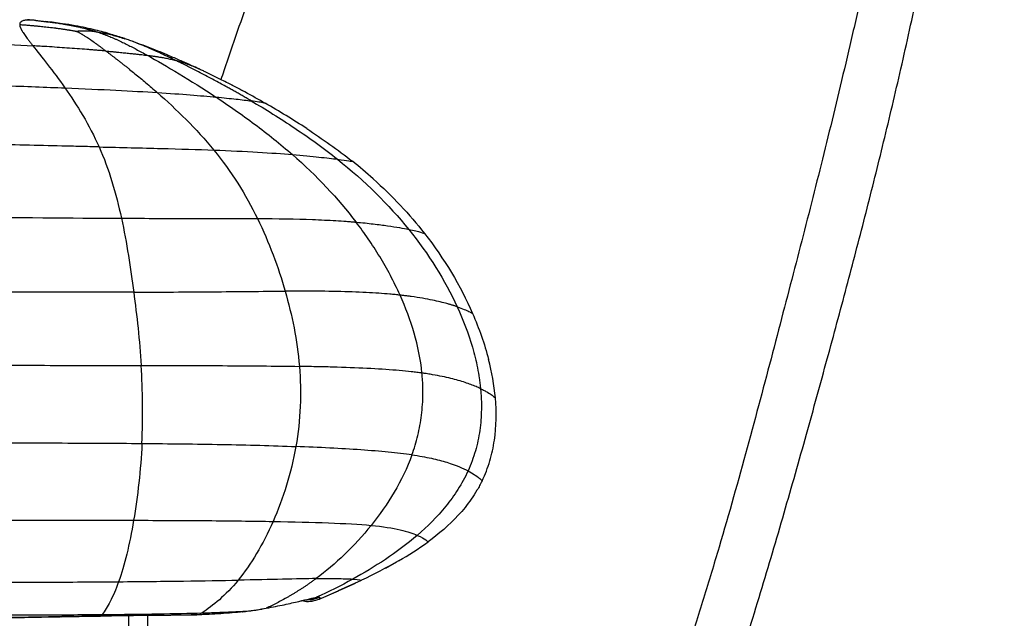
# Paper-space layout '_Right' of a CAD drawing. Header units: millimetres. Extents: x -152 to 619, y 0 to 682.
# Tile 9 of 10: x 459 to 619, y 423 to 520. Entities that reach past the tile are written whole.
import ezdxf

# ---------------------------------------------------------------- set-up
doc = ezdxf.new("R2010")
doc.units = ezdxf.units.MM

psp = doc.layouts.new('_Right')

# ---------------------------------------------------------------- linework, layer by layer
at = {"color": 7, "linetype": 'Continuous', "lineweight": 25}
for p, q in [((461.88, 519.58), (463.65, 519.37)), ((476.23, 516.63), (476.31, 516.61)), ((477.77, 516.09), (477.67, 516.13)), ((488.68, 511.57), (488.39, 511.69)), ((489.45, 511.2), (489.4, 511.22)), ((518.64, 430.8), (520.42, 431.82)), ((509.09, 426.3), (513.74, 428.36)), ((510.96, 427.14), (514.72, 428.82)), ((507.84, 425.75), (510.99, 427.09)), ((505.97, 425.72), (506.18, 425.73)), ((480, 423.15), (480, 3)), ((488.02, 423.23), (488.49, 423.29)), ((493.89, 423.62), (495.34, 423.73)), ((495.34, 423.7), (495.95, 423.81)), ((498.6, 424.19), (499.27, 424.29)), ((499.27, 424.29), (499.28, 424.29)), ((466.13, 422.94), (466.13, 422.97)), ((472.42, 423.04), (472.54, 423.08)), ((477, 0), (477, 423.12))]:
    psp.add_line(p, q, dxfattribs=at)
at = {"color": 7, "linetype": 'Continuous', "lineweight": 25, "flags": 128}
psp.add_lwpolyline([(505.92, 425.67), (506.75, 425.72), (507.93, 426.05)], dxfattribs=at)
at = {"color": 7, "linetype": 'Continuous', "lineweight": 25}
for points, knots in [([(480, 241.79), (480.4, 242.07), (482.47, 243.5), (486.18, 246.58), (491.1, 251.1), (495.92, 256.18), (500.71, 261.82), (505.84, 268.51), (511.33, 276.31), (517.12, 285.19), (522.83, 294.54), (528.39, 304.15), (534.25, 314.81), (540.27, 326.33), (546.3, 338.63), (551.85, 350.7), (556.96, 362.63), (561.69, 374.45), (566.35, 386.89), (570.9, 399.91), (575.33, 413.43), (579.42, 426.67), (583.25, 439.65), (586.84, 452.3), (590.2, 464.53), (593.37, 476.28), (596.38, 487.75), (599.27, 499.27), (602.09, 511.18), (604.77, 523.25), (607.29, 535.44), (609.62, 547.56), (611.78, 559.8), (613.72, 571.97), (615.4, 583.81), (616.8, 595.04), (617.83, 605.06), (618.52, 613.8), (618.89, 621.35), (618.99, 628.23), (618.79, 634.53), (618.32, 640.31), (617.63, 644.98), (616.79, 648.78), (615.86, 651.93), (614.74, 654.9), (613.41, 657.77), (611.83, 660.59), (610.1, 663.19), (608.32, 665.54), (606.6, 667.6), (604.98, 669.36), (603.64, 670.72), (602.64, 671.69), (601.61, 672.63), (600.58, 673.53), (599.54, 674.39), (598.36, 675.31), (597.06, 676.26), (595.68, 677.19), (594.19, 678.09), (592.67, 678.9), (591.1, 679.62), (589.55, 680.21), (588.03, 680.69), (586.7, 681.01), (585.57, 681.24), (584.7, 681.38), (583.87, 681.49), (583.16, 681.57), (582.6, 681.62), (582.33, 681.64), (582.13, 681.66), (581.93, 681.67), (581.66, 681.69), (581.14, 681.72), (580.59, 681.74), (580.01, 681.75), (579.48, 681.76), (579, 681.76), (578.57, 681.76), (578.22, 681.76), (577.93, 681.76), (577.69, 681.75), (577.49, 681.75), (577.31, 681.74), (577.16, 681.74), (577.04, 681.73), (576.94, 681.73), (576.87, 681.73), (576.83, 681.73), (576.81, 681.73), (576.81, 681.73), (576.82, 681.73)], [0, 0, 0, 0, 0.003133, 0.01624, 0.028653, 0.040639, 0.052546, 0.064706, 0.079834, 0.095479, 0.111482, 0.127628, 0.143672, 0.164074, 0.183777, 0.202947, 0.221736, 0.240282, 0.258646, 0.27997, 0.30082, 0.321057, 0.340566, 0.359667, 0.377936, 0.395375, 0.412341, 0.429389, 0.447058, 0.465694, 0.483287, 0.501245, 0.519326, 0.537248, 0.554621, 0.57105, 0.586166, 0.598155, 0.609149, 0.619396, 0.6292, 0.638924, 0.648973, 0.65608, 0.663672, 0.671859, 0.680463, 0.689075, 0.697253, 0.702829, 0.707769, 0.712072, 0.714065, 0.716036, 0.718078, 0.720295, 0.722783, 0.725623, 0.730068, 0.735365, 0.741587, 0.75031, 0.75999, 0.76986, 0.779214, 0.787451, 0.79181, 0.795439, 0.798254, 0.800209, 0.800892, 0.801183, 0.801458, 0.801739, 0.802045, 0.802799, 0.805163, 0.808882, 0.814042, 0.820719, 0.828993, 0.838951, 0.848186, 0.858596, 0.870219, 0.883089, 0.897231, 0.913396, 0.930981, 0.949984, 0.970388, 0.992162, 1, 1, 1, 1]), ([(538.86, 631.65), (537.92, 629.17), (535.94, 623.94), (532.79, 615.74), (529.39, 606.95), (525.82, 597.84), (523.14, 591.09), (521.29, 586.44), (520.27, 583.9), (519.11, 581.02), (517.95, 578.14), (515.48, 572.03), (511.74, 562.83), (506.62, 550.1), (501.62, 537.27), (496.83, 524.23), (493.64, 515.2), (492.07, 510.47), (491.91, 510)], [0, 0, 0, 0, 0.061403, 0.129327, 0.202117, 0.278055, 0.354282, 0.369249, 0.393182, 0.417042, 0.440815, 0.464488, 0.568591, 0.669219, 0.780016, 0.88519, 0.988784, 1, 1, 1, 1]), ([(610.62, 606.95), (610.56, 606.36), (610.49, 605.77), (610.35, 604.57), (610.14, 602.76), (609.6, 598.44), (609.06, 594.59), (607.93, 586.72), (607.06, 581.26), (605.65, 572.92), (604.91, 568.72), (604.01, 563.78), (603.59, 561.49), (603.41, 560.56), (603.37, 560.33), (603.36, 560.27), (603.36, 560.26), (603.35, 560.24), (603.35, 560.23), (603.34, 560.18), (603.3, 559.96), (603.13, 559.03), (600.81, 546.87), (598.3, 534.96), (595.33, 521.69), (594.73, 519.07), (593.54, 513.93), (592.94, 511.4), (591.17, 503.97), (589.99, 499.18), (587.61, 489.71), (586.41, 485.02), (584.56, 477.89), (583.94, 475.5), (582.67, 470.64), (582.03, 468.18), (578.75, 455.69), (575.93, 445.14), (571.89, 431.44), (571.05, 428.67), (569.32, 423.09), (568.43, 420.28), (565.66, 411.77), (563.7, 406.02), (559.57, 394.4), (557.4, 388.53), (554.02, 379.68), (552.86, 376.71), (551.69, 373.73), (551.68, 373.71), (551.67, 373.7), (551.67, 373.68), (551.65, 373.65), (551.62, 373.56), (551.56, 373.4), (551.43, 373.08), (551.17, 372.43), (550.66, 371.13), (547.84, 364.09), (545.05, 357.39), (539.81, 345.37), (537.05, 339.31), (532.63, 330.1), (531.11, 327.01), (527.97, 320.79), (526.34, 317.65), (517.97, 301.9), (510.54, 289.21), (501.27, 275.64), (499.42, 273.04), (495.74, 268.12), (493.92, 265.81), (488.46, 259.3), (484.81, 255.48), (480.97, 252.05)], [0, 0, 0, 0, 0.007812, 0.007812, 0.015625, 0.03125, 0.0625, 0.0625, 0.125, 0.125, 0.15625, 0.171875, 0.179687, 0.181641, 0.182129, 0.182251, 0.182312, 0.182312, 0.182373, 0.182373, 0.182617, 0.183594, 0.1875, 0.25, 0.25, 0.265625, 0.265625, 0.28125, 0.28125, 0.3125, 0.3125, 0.34375, 0.34375, 0.359375, 0.359375, 0.375, 0.375, 0.4375, 0.4375, 0.453125, 0.453125, 0.46875, 0.46875, 0.5, 0.5, 0.53125, 0.53125, 0.546875, 0.546936, 0.546936, 0.546997, 0.546997, 0.547119, 0.547363, 0.547852, 0.548828, 0.550781, 0.554688, 0.5625, 0.625, 0.625, 0.6875, 0.6875, 0.71875, 0.71875, 0.75, 0.75, 0.875, 0.875, 0.90625, 0.90625, 0.9375, 0.9375, 1, 1, 1, 1]), ([(461.88, 519.58), (461.8, 519.59), (461.64, 519.6), (461.41, 519.62), (461.18, 519.63), (460.93, 519.63), (460.57, 519.63), (460.22, 519.61), (459.9, 519.55), (459.71, 519.48), (459.57, 519.41), (459.5, 519.35), (459.4, 519.27), (459.34, 519.18), (459.3, 519.08), (459.29, 519.03), (459.28, 518.98), (459.28, 518.94), (459.28, 518.92)], [0, 0, 0, 0, 0.055671, 0.108422, 0.158635, 0.223677, 0.297522, 0.443566, 0.543726, 0.641202, 0.696364, 0.751032, 0.774612, 0.898386, 0.920309, 0.949509, 0.974845, 1, 1, 1, 1]), ([(461.88, 519.58), (462.08, 519.56), (462.41, 519.52), (463, 519.46), (463.42, 519.41), (463.92, 519.35), (464.45, 519.28), (465.3, 519.17), (466.03, 519.06), (466.67, 518.95), (467.19, 518.86), (467.58, 518.79), (467.78, 518.75)], [0, 0, 0, 0, 0.095704, 0.161932, 0.289837, 0.29968, 0.408434, 0.555859, 0.725843, 0.785088, 0.893629, 1, 1, 1, 1]), ([(476.26, 516.65), (475.56, 516.88), (474.03, 517.38), (471.93, 517.95), (469.96, 518.4), (468.17, 518.75), (466, 519.1), (464.42, 519.29), (463.52, 519.4)], [0, 0, 0, 0, 0.175796, 0.38208, 0.501486, 0.637132, 0.795367, 1, 1, 1, 1]), ([(459.28, 518.92), (459.28, 518.9), (459.28, 518.84), (459.3, 518.76), (459.31, 518.66), (459.34, 518.57), (459.38, 518.47), (459.42, 518.36), (459.47, 518.25), (459.53, 518.13), (459.6, 518.01), (459.67, 517.88), (459.75, 517.75), (459.87, 517.56), (460.04, 517.31), (460.26, 516.99), (460.52, 516.65), (460.8, 516.28), (461.1, 515.89), (461.32, 515.61), (461.43, 515.47)], [0, 0, 0, 0, 0.0407648, 0.081537, 0.122326, 0.1631412, 0.2039921, 0.2448885, 0.2858398, 0.326856, 0.3679467, 0.4091217, 0.4503911, 0.4917648, 0.574853, 0.6584781, 0.742722, 0.8276678, 0.9133989, 1, 1, 1, 1]), ([(459.28, 518.92), (459.51, 518.9), (459.94, 518.87), (460.58, 518.82), (461.2, 518.76), (461.8, 518.71), (462.49, 518.65), (463.32, 518.56), (464.18, 518.47), (464.75, 518.4), (464.99, 518.37), (465.01, 518.37), (465.03, 518.37), (465.08, 518.36), (465.36, 518.32), (465.83, 518.26), (466.44, 518.17), (466.9, 518.1), (467.2, 518.05), (467.33, 518.03), (467.39, 518.02), (467.39, 518.02), (467.4, 518.02), (467.46, 518.01), (467.63, 517.98), (467.84, 517.94), (468.01, 517.91), (468.09, 517.89), (468.16, 517.88), (468.25, 517.86), (468.31, 517.85), (468.36, 517.84), (468.41, 517.83), (468.47, 517.82), (468.51, 517.81), (468.55, 517.8), (468.57, 517.8)], [0, 0, 0, 0, 0.069461, 0.136637, 0.201714, 0.264836, 0.326114, 0.421364, 0.529264, 0.603394, 0.606261, 0.608219, 0.609783, 0.611346, 0.624847, 0.700429, 0.76579, 0.826366, 0.849938, 0.868217, 0.868656, 0.869232, 0.869778, 0.870238, 0.888097, 0.926893, 0.942398, 0.943154, 0.953252, 0.967372, 0.97308, 0.973808, 0.983891, 0.987006, 0.99362, 1, 1, 1, 1]), ([(467.78, 518.75), (467.87, 518.73), (468.06, 518.7), (468.42, 518.62), (469.05, 518.48), (469.62, 518.35), (470.26, 518.18), (470.6, 518.09), (470.9, 518), (471.09, 517.95), (471.26, 517.9), (471.5, 517.82), (471.71, 517.76), (471.87, 517.71), (471.95, 517.68)], [0, 0, 0, 0, 0.062168, 0.124075, 0.247774, 0.496694, 0.524473, 0.707769, 0.747794, 0.750732, 0.844081, 0.874145, 0.937293, 1, 1, 1, 1]), ([(471.95, 517.68), (471.78, 517.7), (471.46, 517.74), (471, 517.8), (470.54, 517.84), (470.21, 517.86), (470, 517.86), (469.87, 517.86), (469.63, 517.86), (469.39, 517.86), (469.25, 517.85), (469.23, 517.85), (469.21, 517.85), (469.15, 517.84), (469.05, 517.84), (468.95, 517.83), (468.89, 517.83), (468.85, 517.82), (468.81, 517.82), (468.76, 517.82), (468.73, 517.81), (468.7, 517.81), (468.67, 517.81), (468.64, 517.81), (468.61, 517.8), (468.58, 517.8), (468.57, 517.8)], [0, 0, 0, 0, 0.157432, 0.290856, 0.415909, 0.569941, 0.58776, 0.606019, 0.694402, 0.801515, 0.817757, 0.819207, 0.820427, 0.838442, 0.872739, 0.905481, 0.921044, 0.921542, 0.935925, 0.956308, 0.96338, 0.963838, 0.977933, 0.982203, 0.991149, 1, 1, 1, 1]), ([(468.57, 517.8), (468.59, 517.79), (468.61, 517.78), (468.64, 517.77), (468.68, 517.75), (468.7, 517.73), (468.74, 517.72), (468.78, 517.7), (468.84, 517.66), (468.88, 517.64), (468.91, 517.62), (468.93, 517.61), (469.03, 517.56), (469.17, 517.48), (469.28, 517.41), (469.34, 517.38), (469.36, 517.37), (469.47, 517.3), (469.64, 517.2), (469.93, 517.02), (470.16, 516.87), (470.34, 516.75), (470.51, 516.64), (470.67, 516.53), (471.04, 516.28), (471.36, 516.04), (471.68, 515.81), (471.75, 515.76), (471.76, 515.76), (471.76, 515.75), (471.86, 515.68), (472.07, 515.53), (472.4, 515.28), (472.79, 514.99), (473.08, 514.77), (473.25, 514.64), (473.28, 514.62), (473.28, 514.62), (473.28, 514.62), (473.28, 514.62)], [0, 0, 0, 0, 0.008289, 0.0167, 0.020064, 0.034018, 0.034451, 0.041138, 0.060499, 0.074196, 0.074676, 0.078713, 0.089626, 0.137727, 0.171682, 0.172257, 0.172955, 0.188149, 0.243845, 0.292383, 0.379286, 0.397253, 0.414831, 0.48859, 0.498589, 0.653737, 0.694646, 0.695865, 0.697314, 0.698839, 0.700014, 0.754581, 0.827733, 0.902416, 0.985289, 0.99865, 0.999066, 0.999482, 1, 1, 1, 1]), ([(471.95, 517.68), (472.1, 517.63), (472.39, 517.53), (472.82, 517.38), (473.24, 517.22), (473.67, 517.05), (474.09, 516.88), (474.51, 516.7), (474.93, 516.52), (475.36, 516.32), (475.9, 516.07), (476.57, 515.74), (477.37, 515.33), (478.2, 514.9), (479.06, 514.43), (479.66, 514.1), (479.96, 513.93)], [0, 0, 0, 0, 0.05072, 0.101969, 0.153747, 0.206055, 0.258897, 0.312275, 0.366198, 0.420671, 0.475703, 0.576445, 0.679144, 0.783892, 0.890799, 1, 1, 1, 1]), ([(471.95, 517.68), (472.12, 517.65), (472.44, 517.61), (472.79, 517.54), (472.97, 517.51), (473.03, 517.5), (473.16, 517.47), (473.57, 517.39), (474.54, 517.17), (475.56, 516.85), (476.23, 516.63)], [0, 0, 0, 0, 0.143276, 0.268663, 0.272476, 0.278409, 0.309573, 0.37112, 0.579742, 1, 1, 1, 1]), ([(442.89, 516.36), (446.45, 516.21), (449.83, 516.06), (456.05, 515.77), (458.91, 515.62), (461.43, 515.47)], [0, 0, 0, 0, 0.5, 0.5, 1, 1, 1, 1]), ([(477.69, 516.15), (477.44, 516.24), (476.93, 516.42), (476.42, 516.59), (476.16, 516.68)], [0, 0, 0, 0, 0.501739, 1, 1, 1, 1]), ([(488.38, 511.71), (487.99, 511.89), (487.08, 512.3), (485.6, 512.96), (483.52, 513.86), (480.85, 514.97), (478.74, 515.76), (477.64, 516.16)], [0, 0, 0, 0, 0.108829, 0.250896, 0.416705, 0.697287, 1, 1, 1, 1]), ([(484.6, 513.08), (483.81, 513.46), (482.24, 514.22), (479.91, 515.28), (478.57, 515.79), (477.77, 516.09)], [0, 0, 0, 0, 0.290813, 0.577674, 1, 1, 1, 1]), ([(473.28, 514.62), (473.19, 514.62), (473, 514.64), (472.7, 514.67), (472.4, 514.69), (472.1, 514.72), (471.79, 514.74), (471.48, 514.77), (471.16, 514.8), (470.83, 514.82), (470.5, 514.85), (469.77, 514.9), (468.59, 514.99), (466.99, 515.11), (465.34, 515.22), (463.89, 515.32), (462.57, 515.4), (461.81, 515.44), (461.43, 515.47)], [0, 0, 0, 0, 0.02873, 0.057397, 0.086029, 0.114657, 0.143309, 0.172014, 0.2008, 0.229696, 0.258728, 0.287922, 0.419506, 0.556858, 0.684285, 0.818679, 0.907655, 1, 1, 1, 1]), ([(473.28, 514.62), (473.4, 514.53), (473.62, 514.36), (473.98, 514.09), (474.34, 513.81), (474.71, 513.53), (475.09, 513.23), (475.48, 512.93), (475.88, 512.62), (476.28, 512.3), (476.7, 511.98), (477.26, 511.53), (477.97, 510.95), (478.85, 510.23), (479.75, 509.48), (480.66, 508.7), (481.28, 508.16), (481.59, 507.89)], [0, 0, 0, 0, 0.046146, 0.092876, 0.140158, 0.187965, 0.236268, 0.285039, 0.334248, 0.383867, 0.433866, 0.484214, 0.585812, 0.688437, 0.791843, 0.895781, 1, 1, 1, 1]), ([(473.28, 514.62), (473.38, 514.61), (473.56, 514.59), (473.84, 514.57), (474.11, 514.54), (474.37, 514.52), (474.63, 514.49), (474.88, 514.47), (475.13, 514.44), (475.62, 514.4), (476.32, 514.33), (477.15, 514.24), (477.88, 514.17), (478.51, 514.1), (479.06, 514.03), (479.54, 513.98), (479.82, 513.94), (479.96, 513.93)], [0, 0, 0, 0, 0.028271, 0.0566, 0.085005, 0.113505, 0.142118, 0.17086, 0.199746, 0.228793, 0.347329, 0.468359, 0.587164, 0.700436, 0.807496, 0.9076, 1, 1, 1, 1]), ([(479.96, 513.93), (480.05, 513.92), (480.24, 513.89), (480.51, 513.86), (480.78, 513.82), (481.04, 513.79), (481.31, 513.75), (481.57, 513.71), (481.82, 513.67), (482.08, 513.63), (482.51, 513.56), (483.1, 513.45), (483.85, 513.28), (484.35, 513.15), (484.6, 513.08)], [0, 0, 0, 0, 0.050276, 0.101406, 0.153348, 0.206061, 0.259502, 0.313626, 0.36839, 0.423749, 0.479656, 0.650226, 0.824085, 1, 1, 1, 1]), ([(496.84, 506.53), (496.62, 506.66), (496.18, 506.92), (495.52, 507.3), (494.87, 507.67), (494.22, 508.04), (493.58, 508.4), (492.51, 508.99), (491.04, 509.79), (489.19, 510.77), (487.42, 511.68), (486.09, 512.35), (485.16, 512.81), (484.79, 512.99), (484.6, 513.08)], [0, 0, 0, 0, 0.050327, 0.100448, 0.150353, 0.200036, 0.249485, 0.298696, 0.448784, 0.596409, 0.746232, 0.893507, 0.9469, 1, 1, 1, 1]), ([(488.39, 511.69), (487.77, 511.96), (486.44, 512.54), (485.24, 512.89), (484.6, 513.08)], [0, 0, 0, 0, 0.467429, 1, 1, 1, 1]), ([(489.47, 511.2), (489.3, 511.28), (488.98, 511.43), (488.52, 511.64), (488.31, 511.74)], [0, 0, 0, 0, 0.537852, 1, 1, 1, 1]), ([(493.07, 509.41), (492.74, 509.58), (491.55, 510.2), (490.33, 510.78), (489.45, 511.2)], [0, 0, 0, 0, 0.274952, 1, 1, 1, 1]), ([(445.34, 509.4), (445.59, 509.39), (445.83, 509.39), (446.33, 509.37), (447.06, 509.35), (448.76, 509.29), (450.2, 509.25), (453.04, 509.15), (454.88, 509.09), (460.24, 508.89), (463.58, 508.76), (466.62, 508.64)], [0, 0, 0, 0, 0.03125, 0.03125, 0.0625, 0.125, 0.25, 0.25, 0.5, 0.5, 1, 1, 1, 1]), ([(499.14, 506.12), (498.04, 506.74), (496.07, 507.87), (493.99, 508.94), (493.07, 509.42)], [0, 0, 0, 0, 0.556188, 1, 1, 1, 1]), ([(466.62, 508.64), (467.6, 507.25), (468.58, 505.75), (470.47, 502.56), (471.37, 500.87), (472.16, 499.07)], [0, 0, 0, 0, 0.5, 0.5, 1, 1, 1, 1]), ([(466.62, 508.64), (469.66, 508.51), (472.4, 508.39), (477.36, 508.14), (479.59, 508.02), (481.59, 507.89)], [0, 0, 0, 0, 0.5, 0.5, 1, 1, 1, 1]), ([(481.59, 507.89), (483.14, 506.53), (484.73, 505.06), (487.83, 501.94), (489.35, 500.3), (490.77, 498.56)], [0, 0, 0, 0, 0.5, 0.5, 1, 1, 1, 1]), ([(481.59, 507.89), (483.59, 507.77), (485.36, 507.64), (488.5, 507.39), (489.87, 507.27), (491.1, 507.16)], [0, 0, 0, 0, 0.5, 0.5, 1, 1, 1, 1]), ([(495.44, 508.18), (495.29, 508.26), (494.71, 508.57), (494.12, 508.87), (493.68, 509.1)], [0, 0, 0, 0, 0.25167, 1, 1, 1, 1]), ([(491.1, 507.16), (493.17, 505.79), (495.29, 504.32), (499.48, 501.2), (501.55, 499.55), (503.52, 497.83)], [0, 0, 0, 0, 0.5, 0.5, 1, 1, 1, 1]), ([(491.1, 507.16), (492.33, 507.04), (493.41, 506.93), (495.32, 506.73), (496.15, 506.63), (496.84, 506.53)], [0, 0, 0, 0, 0.5, 0.5, 1, 1, 1, 1]), ([(496.84, 506.53), (499.15, 505.18), (501.54, 503.7), (506.27, 500.53), (508.61, 498.85), (510.83, 497.08)], [0, 0, 0, 0, 0.5, 0.5, 1, 1, 1, 1]), ([(499, 506.18), (498.96, 506.19), (498.86, 506.2), (498.14, 506.34), (497.27, 506.47), (496.84, 506.53)], [0, 0, 0, 0, 0.248908, 0.630053, 1, 1, 1, 1]), ([(472.16, 499.07), (471.16, 499.1), (470.16, 499.12), (468.16, 499.17), (467.15, 499.19), (464.13, 499.26), (462.11, 499.31), (458.07, 499.4), (456.05, 499.45), (452, 499.54), (449.97, 499.58), (447.94, 499.62)], [0, 0, 0, 0, 0.125, 0.125, 0.25, 0.25, 0.5, 0.5, 0.75, 0.75, 1, 1, 1, 1]), ([(472.16, 499.07), (472.96, 497.28), (473.64, 495.4), (474.84, 491.52), (475.34, 489.52), (475.78, 487.51)], [0, 0, 0, 0, 0.5, 0.5, 1, 1, 1, 1]), ([(472.16, 499.07), (475.76, 498.99), (479.1, 498.91), (485.29, 498.74), (488.15, 498.66), (490.77, 498.56)], [0, 0, 0, 0, 0.5, 0.5, 1, 1, 1, 1]), ([(490.77, 498.56), (492.18, 496.83), (493.47, 495.03), (495.83, 491.32), (496.89, 489.41), (497.84, 487.47)], [0, 0, 0, 0, 0.5, 0.5, 1, 1, 1, 1]), ([(490.77, 498.56), (493.38, 498.46), (495.75, 498.35), (500, 498.11), (501.87, 497.97), (503.52, 497.83)], [0, 0, 0, 0, 0.5, 0.5, 1, 1, 1, 1]), ([(503.52, 497.83), (505.17, 497.69), (506.59, 497.56), (509.02, 497.3), (510.03, 497.18), (510.83, 497.08)], [0, 0, 0, 0, 0.5, 0.5, 1, 1, 1, 1]), ([(510.83, 497.08), (511.63, 496.98), (512.24, 496.89), (513.04, 496.77), (513.24, 496.74), (513.24, 496.74)], [0, 0, 0, 0, 0.5, 0.5, 1, 1, 1, 1]), ([(475.78, 487.51), (476.22, 485.49), (476.59, 483.46), (477.24, 479.43), (477.52, 477.45), (477.77, 475.52)], [0, 0, 0, 0, 0.5, 0.5, 1, 1, 1, 1]), ([(475.78, 487.51), (479.84, 487.49), (483.72, 487.49), (489.25, 487.49), (491.04, 487.49), (494.53, 487.49), (496.21, 487.49), (497.84, 487.47)], [0, 0, 0, 0, 0.5, 0.5, 0.75, 0.75, 1, 1, 1, 1]), ([(497.84, 487.47), (498.79, 485.53), (499.63, 483.56), (501.12, 479.61), (501.77, 477.63), (502.33, 475.68)], [0, 0, 0, 0, 0.5, 0.5, 1, 1, 1, 1]), ([(497.84, 487.47), (501.09, 487.45), (504.08, 487.4), (508.1, 487.25), (509.36, 487.19), (511.13, 487.09), (511.7, 487.05), (512.52, 486.99), (512.92, 486.96), (513.38, 486.92), (513.61, 486.9), (513.72, 486.89), (513.77, 486.89), (513.8, 486.88), (513.81, 486.88), (513.82, 486.88), (513.83, 486.88)], [0, 0, 0, 0, 0.5, 0.5, 0.75, 0.75, 0.875, 0.875, 0.9375, 0.96875, 0.984375, 0.992188, 0.996094, 0.998047, 0.998047, 1, 1, 1, 1]), ([(520.97, 475.04), (520.72, 475.59), (520.46, 476.13), (519.94, 477.2), (519.67, 477.72), (518.84, 479.29), (518.26, 480.3), (517.06, 482.27), (516.44, 483.23), (515.16, 485.1), (514.5, 486), (513.83, 486.88)], [0, 0, 0, 0, 0.125, 0.125, 0.25, 0.25, 0.5, 0.5, 0.75, 0.75, 1, 1, 1, 1]), ([(513.83, 486.88), (514.85, 486.79), (515.77, 486.69), (517.48, 486.5), (518.25, 486.39), (520.36, 486.08), (521.49, 485.88), (522.37, 485.7)], [0, 0, 0, 0, 0.25, 0.25, 0.5, 0.5, 1, 1, 1, 1]), ([(522.37, 485.7), (523.25, 485.52), (523.89, 485.36), (524.72, 485.13), (524.92, 485.06), (524.92, 485.06)], [0, 0, 0, 0, 0.5, 0.5, 1, 1, 1, 1]), ([(477.77, 475.52), (473.41, 475.51), (468.89, 475.51), (459.65, 475.53), (454.94, 475.54), (450.2, 475.55)], [0, 0, 0, 0, 0.5, 0.5, 1, 1, 1, 1]), ([(477.77, 475.52), (482.13, 475.53), (486.39, 475.56), (492.55, 475.61), (494.57, 475.63), (498.52, 475.66), (500.45, 475.68), (502.33, 475.68)], [0, 0, 0, 0, 0.5, 0.5, 0.75, 0.75, 1, 1, 1, 1]), ([(477.77, 475.52), (478.03, 473.6), (478.27, 471.66), (478.68, 467.7), (478.85, 465.69), (478.98, 463.64)], [0, 0, 0, 0, 0.5, 0.5, 1, 1, 1, 1]), ([(520.97, 475.04), (520.84, 475.05), (520.71, 475.07), (520.45, 475.1), (520.04, 475.14), (519.62, 475.18), (518.76, 475.25), (518.15, 475.3), (516.21, 475.43), (514.77, 475.51), (511.63, 475.61), (509.91, 475.65), (507.18, 475.68), (506.24, 475.68), (504.8, 475.69), (504.31, 475.69), (503.57, 475.69), (503.32, 475.69), (502.83, 475.69), (502.58, 475.68), (502.33, 475.68)], [0, 0, 0, 0, 0.03125, 0.03125, 0.0625, 0.125, 0.125, 0.25, 0.25, 0.5, 0.5, 0.75, 0.75, 0.875, 0.875, 0.9375, 0.9375, 0.96875, 0.96875, 1, 1, 1, 1]), ([(502.33, 475.68), (502.89, 473.74), (503.38, 471.76), (504.16, 467.7), (504.46, 465.62), (504.64, 463.49)], [0, 0, 0, 0, 0.5, 0.5, 1, 1, 1, 1]), ([(524.52, 462.41), (524.3, 464.61), (523.87, 466.77), (522.65, 470.97), (521.87, 473.03), (520.97, 475.04)], [0, 0, 0, 0, 0.5, 0.5, 1, 1, 1, 1]), ([(530.23, 473.16), (530.17, 473.18), (530.05, 473.22), (529.86, 473.29), (529.67, 473.35), (529.47, 473.41), (529.26, 473.47), (529.04, 473.54), (528.81, 473.6), (528.33, 473.73), (527.53, 473.94), (526.24, 474.23), (524.7, 474.52), (523.29, 474.75), (522.21, 474.89), (521.61, 474.97), (521.18, 475.02), (520.97, 475.04)], [0, 0, 0, 0, 0.037185, 0.074121, 0.110802, 0.147221, 0.183371, 0.219248, 0.254844, 0.290154, 0.439083, 0.582227, 0.734191, 0.878616, 0.919691, 0.960146, 1, 1, 1, 1]), ([(530.23, 473.16), (531.22, 471.01), (532.05, 468.82), (533.02, 465.49), (533.3, 464.38), (533.63, 462.7), (533.73, 462.14), (533.85, 461.29), (533.91, 460.87), (533.97, 460.38), (533.99, 460.13), (534, 460.01), (534.01, 459.95), (534.01, 459.92), (534.01, 459.9), (534.02, 459.89), (534.02, 459.89)], [0, 0, 0, 0, 0.5, 0.5, 0.75, 0.75, 0.875, 0.875, 0.9375, 0.96875, 0.984375, 0.992187, 0.996094, 0.998047, 0.998047, 1, 1, 1, 1]), ([(530.23, 473.16), (531.12, 472.86), (531.74, 472.59), (532.53, 472.21), (532.71, 472.09), (532.71, 472.09)], [0, 0, 0, 0, 0.5, 0.5, 1, 1, 1, 1]), ([(450.75, 463.67), (455.57, 463.67), (460.37, 463.67), (469.83, 463.65), (474.47, 463.65), (478.98, 463.64)], [0, 0, 0, 0, 0.5, 0.5, 1, 1, 1, 1]), ([(479.11, 451), (479.21, 453.14), (479.24, 455.27), (479.19, 459.5), (479.11, 461.59), (478.98, 463.64)], [0, 0, 0, 0, 0.5, 0.5, 1, 1, 1, 1]), ([(478.98, 463.64), (483.48, 463.63), (487.9, 463.63), (494.34, 463.6), (496.46, 463.59), (500.61, 463.55), (502.65, 463.53), (504.64, 463.49)], [0, 0, 0, 0, 0.5, 0.5, 0.75, 0.75, 1, 1, 1, 1]), ([(504.64, 463.49), (504.81, 461.36), (504.86, 459.19), (504.68, 454.83), (504.45, 452.65), (504.07, 450.5)], [0, 0, 0, 0, 0.5, 0.5, 1, 1, 1, 1]), ([(524.52, 462.41), (524.39, 462.43), (524.25, 462.45), (523.97, 462.48), (523.83, 462.5), (523.39, 462.55), (523.1, 462.59), (522.18, 462.69), (521.53, 462.75), (519.45, 462.93), (517.92, 463.04), (514.54, 463.22), (512.71, 463.29), (509.79, 463.38), (508.79, 463.41), (507.26, 463.44), (506.74, 463.45), (505.96, 463.47), (505.69, 463.47), (505.3, 463.48), (505.17, 463.48), (504.9, 463.49), (504.77, 463.49), (504.64, 463.49)], [0, 0, 0, 0, 0.03125, 0.03125, 0.0625, 0.0625, 0.125, 0.125, 0.25, 0.25, 0.5, 0.5, 0.75, 0.75, 0.875, 0.875, 0.9375, 0.9375, 0.96875, 0.96875, 0.984375, 0.984375, 1, 1, 1, 1]), ([(522.9, 449.15), (523.27, 450.16), (523.58, 451.21), (524.11, 453.37), (524.31, 454.47), (524.52, 456.16), (524.57, 456.73), (524.65, 457.86), (524.67, 458.43), (524.68, 459.57), (524.67, 460.13), (524.63, 460.99), (524.61, 461.41), (524.57, 461.84), (524.55, 462.13), (524.54, 462.27), (524.52, 462.41)], [0, 0, 0, 0, 0.25, 0.25, 0.5, 0.5, 0.625, 0.625, 0.75, 0.75, 0.875, 0.875, 0.9375, 0.96875, 0.96875, 1, 1, 1, 1]), ([(534.02, 459.89), (534.01, 459.89), (534, 459.89), (533.99, 459.9), (533.97, 459.91), (533.92, 459.93), (533.82, 459.98), (533.61, 460.07), (533.43, 460.15), (533.04, 460.32), (532.76, 460.43), (531.87, 460.77), (531.19, 460.99), (529.64, 461.44), (528.78, 461.65), (527.32, 461.95), (526.8, 462.05), (525.98, 462.19), (525.7, 462.24), (525.27, 462.3), (525.05, 462.34), (524.79, 462.37), (524.65, 462.39), (524.59, 462.4), (524.56, 462.4), (524.54, 462.41), (524.53, 462.41), (524.52, 462.41)], [0, 0, 0, 0, 0.003906, 0.003906, 0.007812, 0.015625, 0.03125, 0.0625, 0.125, 0.125, 0.25, 0.25, 0.5, 0.5, 0.75, 0.75, 0.875, 0.875, 0.9375, 0.9375, 0.96875, 0.984375, 0.992188, 0.996094, 0.998047, 0.998047, 1, 1, 1, 1]), ([(534.02, 459.89), (534.02, 459.88), (534.02, 459.87), (534.02, 459.85), (534.02, 459.82), (534.03, 459.76), (534.04, 459.64), (534.06, 459.39), (534.1, 458.9), (534.12, 458.48), (534.16, 457.63), (534.16, 457.06), (534.14, 455.37), (534.05, 454.24), (533.73, 452), (533.5, 450.88), (532.87, 448.69), (532.47, 447.61), (531.99, 446.56)], [0, 0, 0, 0, 0.001953, 0.001953, 0.003906, 0.007812, 0.015625, 0.03125, 0.0625, 0.125, 0.125, 0.25, 0.25, 0.5, 0.5, 0.75, 0.75, 1, 1, 1, 1]), ([(534.02, 459.89), (534.02, 459.88), (534.03, 459.88), (534.04, 459.87), (534.06, 459.86), (534.11, 459.84), (534.21, 459.79), (534.39, 459.7), (534.53, 459.63), (534.82, 459.48), (534.98, 459.39), (535.45, 459.11), (535.69, 458.95), (536.26, 458.54), (536.42, 458.37), (536.42, 458.37)], [0, 0, 0, 0, 0.003906, 0.003906, 0.007812, 0.015625, 0.03125, 0.0625, 0.125, 0.125, 0.25, 0.25, 0.5, 0.5, 1, 1, 1, 1]), ([(534.27, 444.93), (534.78, 445.98), (535.19, 447.06), (535.85, 449.26), (536.1, 450.38), (536.6, 453.77), (536.63, 456.07), (536.42, 458.37)], [0, 0, 0, 0, 0.25, 0.25, 0.5, 0.5, 1, 1, 1, 1]), ([(450.95, 451.1), (455.79, 451.09), (460.6, 451.09), (470.03, 451.06), (474.65, 451.04), (479.11, 451)], [0, 0, 0, 0, 0.5, 0.5, 1, 1, 1, 1]), ([(479.11, 451), (479.01, 448.86), (478.84, 446.72), (478.38, 442.53), (478.1, 440.48), (477.76, 438.54)], [0, 0, 0, 0, 0.5, 0.5, 1, 1, 1, 1]), ([(479.11, 451), (483.56, 450.96), (487.9, 450.92), (494.17, 450.8), (496.22, 450.75), (500.22, 450.64), (502.18, 450.57), (504.07, 450.5)], [0, 0, 0, 0, 0.5, 0.5, 0.75, 0.75, 1, 1, 1, 1]), ([(504.07, 450.5), (503.7, 448.35), (503.18, 446.24), (501.92, 442.18), (501.19, 440.21), (500.37, 438.35)], [0, 0, 0, 0, 0.5, 0.5, 1, 1, 1, 1]), ([(522.9, 449.15), (521.73, 449.31), (520.45, 449.46), (517.68, 449.72), (516.18, 449.84), (513.01, 450.06), (511.32, 450.16), (507.8, 450.34), (505.97, 450.42), (504.07, 450.5)], [0, 0, 0, 0, 0.25, 0.25, 0.5, 0.5, 0.75, 0.75, 1, 1, 1, 1]), ([(522.9, 449.15), (522.13, 447.01), (521.14, 445), (518.9, 441.19), (517.63, 439.4), (516.28, 437.71)], [0, 0, 0, 0, 0.5, 0.5, 1, 1, 1, 1]), ([(522.9, 449.15), (524.06, 448.98), (525.1, 448.79), (526.98, 448.39), (527.81, 448.17), (530.03, 447.49), (531.15, 447), (531.99, 446.55)], [0, 0, 0, 0, 0.25, 0.25, 0.5, 0.5, 1, 1, 1, 1]), ([(531.99, 446.55), (531.51, 445.5), (530.96, 444.5), (529.74, 442.59), (529.08, 441.68), (526.97, 439.09), (525.41, 437.53), (523.76, 436.1)], [0, 0, 0, 0, 0.25, 0.25, 0.5, 0.5, 1, 1, 1, 1]), ([(534.27, 444.93), (534.27, 444.93), (534.26, 444.92), (534.25, 444.9), (534.24, 444.88), (534.21, 444.82), (534.16, 444.71), (534.04, 444.48), (533.81, 444.03), (533.59, 443.66), (533.15, 442.92), (532.84, 442.44), (531.87, 441.05), (531.16, 440.18), (528.91, 437.74), (527.24, 436.32), (525.5, 435.04)], [0, 0, 0, 0, 0.001953, 0.001953, 0.003906, 0.007813, 0.015625, 0.03125, 0.0625, 0.125, 0.125, 0.25, 0.25, 0.5, 0.5, 1, 1, 1, 1]), ([(533.76, 445.41), (533.94, 445.26), (534.07, 445.14), (534.19, 445.02), (534.22, 444.99), (534.25, 444.96), (534.26, 444.95), (534.27, 444.94), (534.27, 444.93), (534.27, 444.93)], [0, 0, 0, 0, 0.5, 0.5, 0.75, 0.75, 0.875, 0.875, 1, 1, 1, 1]), ([(450.6, 438.54), (455.34, 438.54), (460.03, 438.55), (469.15, 438.55), (473.57, 438.54), (477.76, 438.54)], [0, 0, 0, 0, 0.5, 0.5, 1, 1, 1, 1]), ([(477.76, 438.54), (477.43, 436.59), (477.06, 434.75), (476.23, 431.39), (475.79, 429.88), (475.33, 428.58)], [0, 0, 0, 0, 0.5, 0.5, 1, 1, 1, 1]), ([(477.76, 438.54), (481.96, 438.53), (485.96, 438.51), (493.52, 438.46), (497.08, 438.41), (500.37, 438.35)], [0, 0, 0, 0, 0.5, 0.5, 1, 1, 1, 1]), ([(500.37, 438.35), (499.56, 436.5), (498.66, 434.75), (496.76, 431.54), (495.75, 430.09), (494.72, 428.83)], [0, 0, 0, 0, 0.5, 0.5, 1, 1, 1, 1]), ([(500.37, 438.35), (503.66, 438.3), (506.67, 438.22), (512.01, 438.02), (514.34, 437.9), (516.28, 437.71)], [0, 0, 0, 0, 0.5, 0.5, 1, 1, 1, 1]), ([(516.28, 437.71), (514.92, 436.03), (513.47, 434.46), (510.47, 431.57), (508.93, 430.26), (507.36, 429.1)], [0, 0, 0, 0, 0.5, 0.5, 1, 1, 1, 1]), ([(516.28, 437.71), (518.21, 437.53), (519.74, 437.27), (522.18, 436.7), (523.08, 436.39), (523.76, 436.1)], [0, 0, 0, 0, 0.5, 0.5, 1, 1, 1, 1]), ([(523.76, 436.1), (522.1, 434.68), (520.37, 433.39), (516.84, 431.03), (515.06, 429.96), (513.31, 429)], [0, 0, 0, 0, 0.5, 0.5, 1, 1, 1, 1]), ([(523.76, 436.1), (524.43, 435.82), (524.86, 435.55), (525.4, 435.16), (525.5, 435.04), (525.5, 435.04)], [0, 0, 0, 0, 0.5, 0.5, 1, 1, 1, 1]), ([(449.82, 428.46), (454.4, 428.47), (458.88, 428.49), (467.45, 428.53), (471.54, 428.55), (475.33, 428.58)], [0, 0, 0, 0, 0.5, 0.5, 1, 1, 1, 1]), ([(475.33, 428.58), (474.87, 427.29), (474.41, 426.25), (473.51, 424.52), (473.07, 423.83), (472.67, 423.27)], [0, 0, 0, 0, 0.5, 0.5, 1, 1, 1, 1]), ([(475.33, 428.58), (479.13, 428.61), (482.63, 428.65), (489.09, 428.74), (492.04, 428.78), (494.72, 428.83)], [0, 0, 0, 0, 0.5, 0.5, 1, 1, 1, 1]), ([(494.72, 428.83), (493.69, 427.58), (492.65, 426.54), (490.67, 424.8), (489.72, 424.09), (488.85, 423.52)], [0, 0, 0, 0, 0.5, 0.5, 1, 1, 1, 1]), ([(507.36, 429.1), (505.84, 429.07), (504.02, 429.03), (499.8, 428.93), (497.4, 428.88), (494.72, 428.83)], [0, 0, 0, 0, 0.5, 0.5, 1, 1, 1, 1]), ([(507.36, 429.1), (507.22, 428.99), (506.94, 428.78), (506.51, 428.48), (506.09, 428.18), (505.67, 427.89), (505.25, 427.61), (504.83, 427.34), (504.41, 427.08), (504, 426.82), (503.59, 426.57), (503.18, 426.33), (502.6, 426), (501.87, 425.59), (500.99, 425.12), (500.12, 424.69), (499.55, 424.42), (499.27, 424.29)], [0, 0, 0, 0, 0.051136, 0.102296, 0.153458, 0.204602, 0.255705, 0.306745, 0.357697, 0.408538, 0.459243, 0.509786, 0.560141, 0.672511, 0.783491, 0.892762, 1, 1, 1, 1]), ([(507.36, 429.1), (508.89, 429.12), (510.1, 429.12), (511.56, 429.08), (511.98, 429.07), (512.54, 429.05), (512.8, 429.03), (513.07, 429.02), (513.19, 429.01), (513.24, 429), (513.28, 429), (513.3, 429), (513.31, 429)], [0, 0, 0, 0, 0.5, 0.5, 0.75, 0.75, 0.875, 0.9375, 0.96875, 0.984375, 0.984375, 1, 1, 1, 1]), ([(499.28, 424.29), (499.8, 424.38), (500.31, 424.48), (501.27, 424.67), (501.73, 424.76), (502.61, 424.95), (503.03, 425.05), (503.81, 425.23), (504.18, 425.31), (505.22, 425.56), (505.81, 425.7), (506.79, 425.93), (507.17, 426.01), (507.44, 426.06)], [0, 0, 0, 0, 0.125, 0.125, 0.25, 0.25, 0.375, 0.375, 0.5, 0.5, 0.75, 0.75, 1, 1, 1, 1]), ([(504.94, 425.5), (504.97, 425.5), (505.29, 425.57), (505.63, 425.63), (505.96, 425.68), (505.97, 425.68), (505.97, 425.68)], [0, 0, 0, 0, 0.038439, 0.490437, 0.862097, 1, 1, 1, 1]), ([(505.07, 425.52), (505.21, 425.48), (505.75, 425.35), (506.73, 425.4), (507.51, 425.65), (507.9, 425.77)], [0, 0, 0, 0, 0.152925, 0.576462, 1, 1, 1, 1]), ([(506.18, 425.73), (506.21, 425.73), (506.65, 425.73), (507.06, 425.9), (507.44, 426.06)], [0, 0, 0, 0, 0.071912, 1, 1, 1, 1]), ([(507.44, 426.06), (507.46, 426.06), (507.48, 426.07), (507.52, 426.07), (507.57, 426.08), (507.69, 426.1), (507.77, 426.1), (507.89, 426.1), (507.93, 426.08), (507.93, 426.05)], [0, 0, 0, 0, 0.0625, 0.0625, 0.125, 0.25, 0.5, 0.5, 1, 1, 1, 1]), ([(507.93, 426.05), (507.92, 425.96), (507.9, 425.82), (507.9, 425.8), (507.9, 425.79)], [0, 0, 0, 0, 0.588692, 1, 1, 1, 1]), ([(448.95, 423.18), (453.34, 423.18), (457.59, 423.19), (465.58, 423.22), (469.31, 423.24), (472.67, 423.27)], [0, 0, 0, 0, 0.5, 0.5, 1, 1, 1, 1]), ([(472.54, 423.08), (473.95, 423.09), (475.35, 423.11), (478.11, 423.13), (479.46, 423.14), (481.47, 423.16), (482.14, 423.16), (483.45, 423.18), (484.1, 423.19), (486.02, 423.22), (487.28, 423.25), (488.49, 423.29)], [0, 0, 0, 0, 0.25, 0.25, 0.5, 0.5, 0.625, 0.625, 0.75, 0.75, 1, 1, 1, 1]), ([(472.67, 423.27), (476.04, 423.29), (479.03, 423.33), (484.38, 423.41), (486.74, 423.46), (488.85, 423.52)], [0, 0, 0, 0, 0.5, 0.5, 1, 1, 1, 1]), ([(483.92, 423.19), (484.38, 423.2), (485.8, 423.21), (487.12, 423.23), (488.02, 423.23)], [0, 0, 0, 0, 0.323487, 1, 1, 1, 1]), ([(488.06, 423.24), (488.58, 423.27), (489.72, 423.32), (490.77, 423.39), (491.35, 423.43)], [0, 0, 0, 0, 0.445474, 1, 1, 1, 1]), ([(488.49, 423.29), (489.83, 423.33), (491.12, 423.4), (493.6, 423.56), (494.8, 423.67), (495.93, 423.81)], [0, 0, 0, 0, 0.5, 0.5, 1, 1, 1, 1]), ([(488.85, 423.52), (488.79, 423.48), (488.67, 423.4), (488.55, 423.33), (488.49, 423.29)], [0, 0, 0, 0, 0.500197, 1, 1, 1, 1]), ([(488.85, 423.52), (489, 423.52), (489.29, 423.53), (489.73, 423.54), (490.16, 423.56), (490.59, 423.57), (491, 423.59), (491.41, 423.6), (492.31, 423.64), (493.32, 423.68), (494.34, 423.73), (494.96, 423.76), (495.47, 423.78), (495.78, 423.8), (495.93, 423.81)], [0, 0, 0, 0, 0.0537576, 0.1072803, 0.1606063, 0.2137747, 0.2668251, 0.319798, 0.3727342, 0.6231682, 0.7456922, 0.8353787, 0.9206203, 1, 1, 1, 1]), ([(495.39, 423.71), (495.56, 423.73), (496.53, 423.84), (497.64, 424), (498.45, 424.12), (498.61, 424.15)], [0, 0, 0, 0, 0.141532, 0.828799, 1, 1, 1, 1]), ([(448.84, 422.75), (451.72, 422.77), (454.6, 422.79), (460.37, 422.86), (463.25, 422.91), (466.13, 422.97)], [0, 0, 0, 0, 0.5, 0.5, 1, 1, 1, 1]), ([(448.84, 422.7), (448.84, 422.7), (453.82, 422.73), (459.58, 422.77), (465.34, 422.9), (466.13, 422.92)], [0, 0, 0, 0, 0.000008, 0.863763, 1, 1, 1, 1]), ([(466.13, 422.91), (467.36, 422.94), (469.47, 422.98), (471.55, 423.01), (472.41, 423.02)], [0, 0, 0, 0, 0.587626, 1, 1, 1, 1]), ([(472.42, 423.04), (473.34, 423.06), (475.06, 423.09), (476.73, 423.11), (477.5, 423.12)], [0, 0, 0, 0, 0.537959, 1, 1, 1, 1])]:
    psp.add_open_spline(points, degree=3, knots=knots, dxfattribs=at)
for points in [[(461.88, 519.58), (461.45, 519.62), (461.01, 519.66), (460.57, 519.7)], [(461.43, 515.47), (462.78, 513.74), (464.68, 511.41), (466.62, 508.64)], [(479.96, 513.93), (483.04, 512.21), (486.96, 509.89), (491.1, 507.16)], [(505.85, 502.04), (503.64, 503.48), (501.38, 504.85), (499.09, 506.16)], [(505.85, 502.04), (508.36, 500.4), (510.87, 498.62), (513.24, 496.74)], [(503.52, 497.83), (507.46, 494.39), (510.91, 490.71), (513.83, 486.88)], [(510.83, 497.08), (515.27, 493.54), (519.12, 489.72), (522.37, 485.7)], [(516.6, 493.9), (515.52, 494.87), (514.4, 495.81), (513.24, 496.74)], [(516.6, 493.9), (519.73, 491.1), (522.5, 488.14), (524.92, 485.06)], [(449.45, 487.73), (458.68, 487.64), (467.66, 487.55), (475.78, 487.51)], [(522.37, 485.7), (525.61, 481.68), (528.24, 477.47), (530.23, 473.16)], [(524.92, 485.06), (528.16, 480.92), (530.75, 476.56), (532.71, 472.09)], [(532.71, 472.09), (533.78, 469.64), (534.66, 467.15), (535.31, 464.63)], [(536.42, 458.37), (536.23, 460.46), (535.85, 462.55), (535.31, 464.63)], [(531.99, 446.55), (532.84, 446.11), (533.4, 445.7), (533.76, 445.41)], [(520.74, 431.97), (522.35, 432.9), (523.95, 433.91), (525.5, 435.04)], [(520.74, 431.97), (518.71, 430.8), (516.67, 429.77), (514.72, 428.82)], [(513.31, 429), (511.32, 427.9), (509.36, 426.92), (507.44, 426.06)], [(513.31, 429), (514.39, 428.92), (514.72, 428.82), (514.72, 428.82)], [(472.67, 423.27), (472.63, 423.2), (472.58, 423.14), (472.54, 423.08)], [(495.93, 423.81), (495.94, 423.81), (495.94, 423.81), (495.95, 423.81)], [(495.95, 423.81), (497.13, 423.95), (498.24, 424.11), (499.27, 424.29)], [(466.13, 422.97), (468.27, 423.02), (470.42, 423.05), (472.54, 423.08)]]:
    psp.add_open_spline(points, degree=3, dxfattribs=at)

doc.saveas('drawing.dxf')
